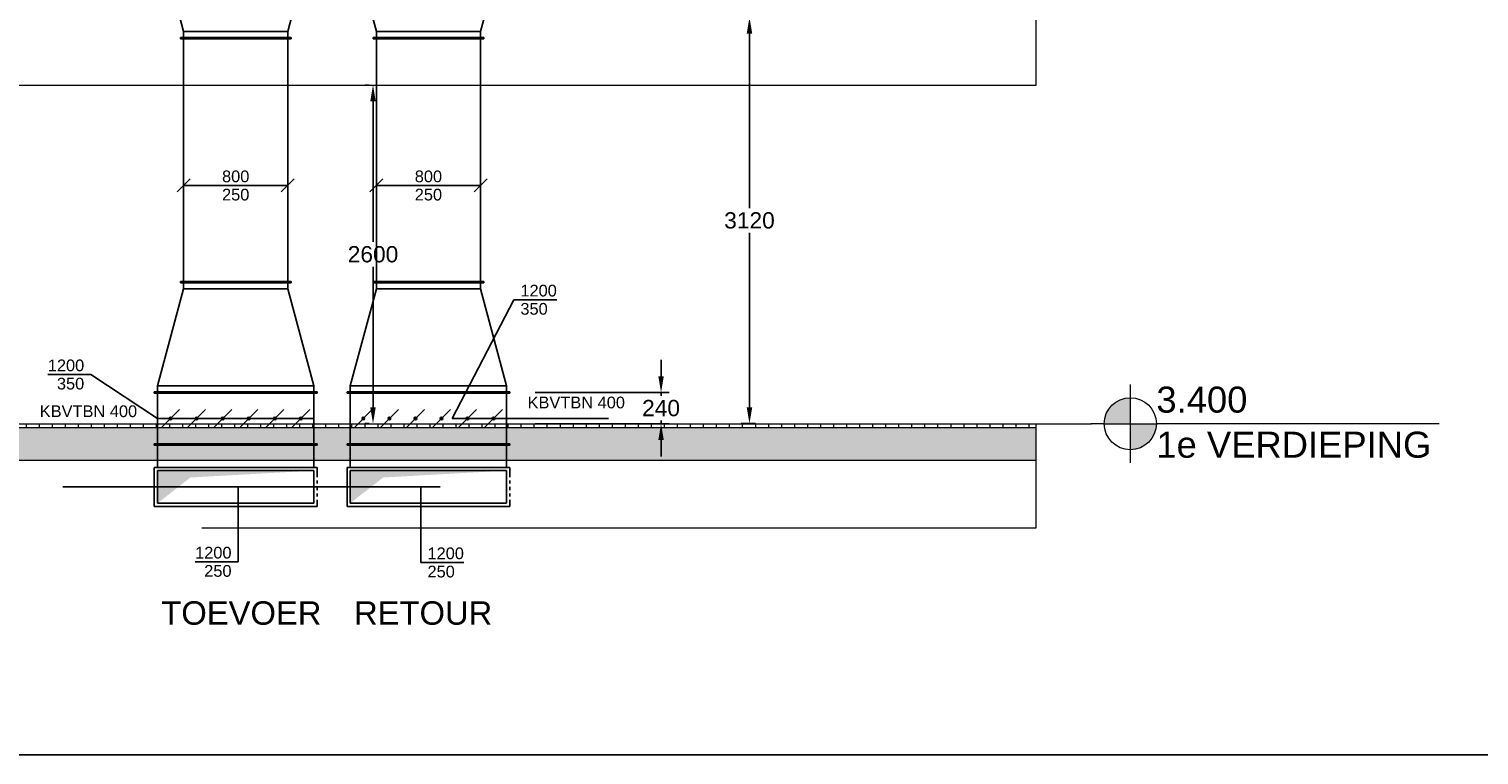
# Model space of a CAD drawing. Extents: x -329828 to 339781, y -55429 to 69176.
# Tile 128 of 140: x 117770 to 128905, y 25301 to 30875. Entities that reach past the tile are written whole.
import ezdxf
from ezdxf.enums import TextEntityAlignment as Align

# ---------------------------------------------------------------- set-up
doc = ezdxf.new("R2010")
doc.units = 0
doc.header["$LTSCALE"] = 50
doc.linetypes.add('B0204', pattern=[1300, 1000, -100, 100, -100])
doc.linetypes.add('STREEPJES', pattern=[0.1, 0.05, -0.05])
doc.layers.get('0').update_dxf_attribs({"linetype": 'CONTINUOUS'})
doc.layers.get('Defpoints').update_dxf_attribs({"linetype": 'CONTINUOUS'})
for name, color, linetype in [('0 2D arcering', 7, 'CONTINUOUS'), ('00 Bestaande vloeren', 7, 'CONTINUOUS'), ('00 Bestaande vloeren Doorsnede-arcering', 7, 'CONTINUOUS'), ('00 Bestaande vloeren Laagscheidingslijnen', 7, 'CONTINUOUS'), ('WL570---_TOEVOER', 3, 'CONTINUOUS'), ('WM$5----_HULPRUIMTE', 1, 'CONTINUOUS'), ('WM570---_TOEVOER', 1, 'CONTINUOUS'), ('WM570---_TOEVOER_PR', 1, 'CONTINUOUS')]:
    doc.layers.add(name, color=color, linetype=linetype)
doc.styles.add('BURO-018', font='ARIAL.TTF', dxfattribs={"height": 90})
doc.styles.add('GENERATED_STYLE_1', font='ARIAL.TTF')
doc.styles.get("Standard").update_dxf_attribs({"font": 'ARIAL.TTF'})
doc.dimstyles.new('ISO-25', dxfattribs={"dimtxt": 2.5, "dimasz": 2.5, "dimexe": 1.25, "dimexo": 0.625, "dimtad": 1, "dimtih": 1, "dimdec": 4, "dimdsep": 46, "dimtxsty": 'Standard', "dimcen": 2.5, "dimadec": 0, "dimazin": 0, "dimtfac": 1, "dimtdec": 4, "dimtmove": 0, "dimatfit": 3, "dimfxl": 0, "dimtvp": 1, "dimtolj": 1, "dimtzin": 0, "dimarcsym": 0})

# ---------------------------------------------------------------- blocks, each defined once
blk = doc.blocks.new('Section Elem_285_3', base_point=(108551, 1635))
at = {"layer": '00 Bestaande vloeren Doorsnede-arcering', "linetype": 'Continuous', "lineweight": 0}
h = blk.add_hatch(dxfattribs=at)
h.set_pattern_fill('LIJNEN_VERT_100_0003', color=9, style=0, pattern_type=2)
h.set_pattern_definition([(90, (108550.56, 1635.29), (-100, 0), [])])
h.paths.add_polyline_path([(96513, 5005), (96513, 5035), (83699, 5035), (83699, 5005)], flags=0)
h = blk.add_hatch(dxfattribs=at)
h.set_pattern_fill('11_GEWAPEND_BETON__I_H_W_73', color=9, style=0, pattern_type=2)
h.set_pattern_definition([(0, (108550.56, 1635.29), (0, 70), [0, -70])])
h.paths.add_polyline_path([(96513, 4755), (96513, 5005), (83699, 5005), (83699, 4755)], flags=0)
at = {"layer": '00 Bestaande vloeren', "color": 2, "linetype": 'Continuous', "lineweight": 0}
for p in [(83699, 5035), (96513, 5005)]:
    blk.add_line(p, (96513, 5035), dxfattribs=at)
at = {"layer": '00 Bestaande vloeren', "color": 3, "linetype": 'Continuous', "lineweight": 0}
blk.add_line((96513, 4755), (96513, 5005), dxfattribs=at)
at = {"layer": '00 Bestaande vloeren', "color": 1, "linetype": 'Continuous', "lineweight": 0}
blk.add_line((83699, 4755), (96513, 4755), dxfattribs=at)
at = {"layer": '00 Bestaande vloeren Laagscheidingslijnen', "color": 3, "linetype": 'Continuous', "lineweight": 0}
blk.add_line((83699, 5005), (96513, 5005), dxfattribs=at)
blk.add_line((83699, 5005), (96513, 5005), dxfattribs=at)
blk = doc.blocks.new('Section Elem_387_3', base_point=(108551, 1635))
at = {"layer": '00 Bestaande vloeren', "color": 2, "linetype": 'Continuous', "lineweight": 0}
for p, q in [((83900, 4755), (96513, 4755)), ((96513, 4235), (96513, 4755)), ((90108, 4235), (96513, 4235))]:
    blk.add_line(p, q, dxfattribs=at)
blk = doc.blocks.new('Section Elem_388_3', base_point=(108551, 1635))
at = {"layer": '00 Bestaande vloeren', "color": 2, "linetype": 'Continuous', "lineweight": 0}
for p, q in [((96513, 7635), (96513, 8155)), ((83699, 7635), (96513, 7635))]:
    blk.add_line(p, q, dxfattribs=at)
blk = doc.blocks.new('A DOORSNEDE A-A_STORY_MARKER', base_point=(108551, 1635))
at = {"layer": '0 2D arcering', "linetype": 'Continuous', "lineweight": 0}
for points in [[(99806, 5035), (99606, 5035, -0.414214), (99806, 5235)], [(99806, 5035), (100006, 5035, -0.414214), (99806, 4835)]]:
    blk.add_hatch(color=2, dxfattribs=at).paths.add_polyline_path(points, flags=0)
at = {"color": 2, "linetype": 'Continuous', "lineweight": 0}
for p, q in [((99806, 5335), (99806, 4735)), ((99606, 5035), (99506, 5035)), ((99606, 5035), (100006, 5035)), ((102178, 5035), (100006, 5035))]:
    blk.add_line(p, q, dxfattribs=at)
at = {"color": 9, "linetype": 'B0204', "lineweight": 0}
blk.add_line((68885, 5035), (99506, 5035), dxfattribs=at)
at = {"color": 2, "linetype": 'Continuous', "lineweight": 0}
blk.add_circle((99806, 5035), 200, dxfattribs=at)
blk.add_point((99506, 5035), dxfattribs=at)
blk.add_point((99506, 5035), dxfattribs=at)
at = {"color": 2, "lineweight": 0, "char_height": 200, "attachment_point": 1, "style": 'GENERATED_STYLE_1'}
for s, insert in [('{3.400}', (100006, 5320)), ('{1e VERDIEPING}', (100006, 4974))]:
    blk.add_mtext(s, dxfattribs=dict(at, insert=insert))
blk = doc.blocks.new('*D85')
at = {"layer": 'Defpoints', "color": 0, "transparency": 16777216}
for p in [(120412, 30445), (120413, 30445), (120413, 27845)]:
    blk.add_point(p, dxfattribs=at)
at = {"layer": 'WL570---_TOEVOER', "color": 0, "lineweight": -2, "transparency": 16777216}
for p, q in [((120382, 30445), (120350, 30445)), ((120412, 30320), (120412, 29240)), ((120412, 27970), (120412, 29050)), ((120382, 27845), (120350, 27845))]:
    blk.add_line(p, q, dxfattribs=at)
at = {"layer": 'WL570---_TOEVOER', "color": 0, "transparency": 16777216}
for points in [[(120391, 30320), (120433, 30320), (120412, 30445)], [(120391, 27970), (120433, 27970), (120412, 27845)]]:
    blk.add_solid(points, dxfattribs=at)
at = {"layer": 'WL570---_TOEVOER', "color": 0, "transparency": 16777216, "insert": (120412, 29145), "char_height": 125, "attachment_point": 5}
blk.add_mtext('\\A1;2600', dxfattribs=at)
blk = doc.blocks.new('*U143')
at = {"ltscale": 10}
blk.add_line((0, -10734, -5876), (30000, -10734, -5876), dxfattribs=at)
blk = doc.blocks.new('*U144')
at = {"color": 0, "ltscale": 10}
for p, q in [((-325, 625, -6224), (-320, 625, -6224)), ((-325, -625, -6224), (-325, 625, -6224)), ((-320, -625, -6224), (-320, 625, -6224)), ((-320, 600, -6224), (-275, 600, -6224)), ((-275, 600, -6224), (-150, 600, -6224)), ((-325, -625, -6224), (-320, -625, -6224)), ((-320, -600, -6224), (-275, -600, -6224)), ((-275, -600, -6224), (-150, -600, -6224))]:
    blk.add_line(p, q, dxfattribs=at)
at = {"layer": 'WM570---_TOEVOER_PR', "color": 1, "style": 'BURO-018'}
blk.add_attdef('POSNR', text='', height=90, dxfattribs=at).set_placement((0, 0), align=Align.MIDDLE)
blk = doc.blocks.new('*U145')
at = {"ltscale": 10}
blk.add_hatch(color=2, dxfattribs=at).paths.add_polyline_path([(-600, -125), (600, -125), (600, 125), (348, -72)])
at = {"color": 0, "ltscale": 10}
for p, q in [((-625, 150, -6599), (625, 150, -6599)), ((-625, 100, -6599), (-625, 150, -6599)), ((-600, 125, -6599), (600, 125, -6599)), ((-600, -125, -6599), (-600, 125, -6599)), ((600, 125, -6599), (600, -125, -6599)), ((625, 150, -6599), (625, -150, -6599)), ((-625, -150, -6599), (-625, -100, -6599)), ((625, -150, -6599), (-625, -150, -6599)), ((600, -125, -6599), (-600, -125, -6599))]:
    blk.add_line(p, q, dxfattribs=at)
at = {"color": 8, "linetype": 'STREEPJES', "ltscale": 10}
blk.add_line((-625, -100, -6599), (-625, 100, -6599), dxfattribs=at)
at = {"layer": 'WM570---_TOEVOER_PR', "color": 1, "style": 'BURO-018'}
blk.add_attdef('POSNR', text='', height=90, dxfattribs=at).set_placement((0, 0), align=Align.MIDDLE)
blk = doc.blocks.new('*U146')
at = {"ltscale": 10}
h = blk.add_hatch(color=2, dxfattribs=at)
edge = h.paths.add_edge_path()
edge.add_ellipse((0, 500), major_axis=(0, -10), ratio=1, start_angle=0, end_angle=360)
h = blk.add_hatch(color=2, dxfattribs=at)
edge = h.paths.add_edge_path()
edge.add_ellipse((0, 300), major_axis=(0, -10), ratio=1, start_angle=0, end_angle=360)
h = blk.add_hatch(color=2, dxfattribs=at)
edge = h.paths.add_edge_path()
edge.add_ellipse((0, 100), major_axis=(0, -10), ratio=1, start_angle=0, end_angle=360)
h = blk.add_hatch(color=2, dxfattribs=at)
edge = h.paths.add_edge_path()
edge.add_ellipse((0, -100), major_axis=(0, -10), ratio=1, start_angle=0, end_angle=360)
h = blk.add_hatch(color=2, dxfattribs=at)
edge = h.paths.add_edge_path()
edge.add_ellipse((0, -300), major_axis=(0, -10), ratio=1, start_angle=0, end_angle=360)
h = blk.add_hatch(color=2, dxfattribs=at)
edge = h.paths.add_edge_path()
edge.add_ellipse((0, -500), major_axis=(0, -10), ratio=1, start_angle=0, end_angle=360)
at = {"color": 2, "ltscale": 10}
for p, q in [((-200, 625, -6224), (-195, 625, -6224)), ((-200, -625, -6224), (-200, 625, -6224)), ((-195, -625, -6224), (-195, 625, -6224)), ((-195, 600, -6224), (195, 600, -6224)), ((-69, 569, -6224), (69, 431, -6224)), ((200, 625, -6224), (195, 625, -6224)), ((195, -625, -6224), (195, 625, -6224)), ((200, -625, -6224), (200, 625, -6224)), ((-69, 369, -6224), (69, 231, -6224)), ((-69, 169, -6224), (69, 31, -6224)), ((-69, -31, -6224), (69, -169, -6224)), ((-69, -231, -6224), (69, -369, -6224)), ((-69, -431, -6224), (69, -569, -6224)), ((-200, -625, -6224), (-195, -625, -6224)), ((-195, -600, -6224), (195, -600, -6224)), ((200, -625, -6224), (195, -625, -6224))]:
    blk.add_line(p, q, dxfattribs=at)
for centre in [(0, 500, -6224), (0, 300, -6224), (0, 100, -6224), (0, -100, -6224), (0, -300, -6224), (0, -500, -6224)]:
    blk.add_circle(centre, 10, dxfattribs=at)
at = {"layer": 'WL570---_TOEVOER', "color": 1, "style": 'BURO-018'}
blk.add_attdef('I', text='', height=90, dxfattribs=at).set_placement((0, 0), align=Align.MIDDLE)
at = {"layer": 'WM570---_TOEVOER_PR', "color": 1, "style": 'BURO-018'}
blk.add_attdef('POSNR', text='', height=90, dxfattribs=at).set_placement((0, 0), align=Align.MIDDLE)
blk = doc.blocks.new('*U147')
at = {"color": 0, "ltscale": 10}
for p, q in [((0, 425, -6224), (5, 425, -6224)), ((0, -425, -6224), (0, 425, -6224)), ((5, -425, -6224), (5, 425, -6224)), ((5, 400, -6224), (1870, 400, -6224)), ((1875, 425, -6224), (1870, 425, -6224)), ((1870, -425, -6224), (1870, 425, -6224)), ((1875, -425, -6224), (1875, 425, -6224)), ((0, -425, -6224), (5, -425, -6224)), ((5, -400, -6224), (1870, -400, -6224)), ((1875, -425, -6224), (1870, -425, -6224))]:
    blk.add_line(p, q, dxfattribs=at)
at = {"layer": 'WM570---_TOEVOER_PR', "color": 1, "style": 'BURO-018'}
blk.add_attdef('POSNR', text='', height=90, dxfattribs=at).set_placement((0, 0), align=Align.MIDDLE)
blk = doc.blocks.new('*U148')
at = {"color": 0, "ltscale": 10}
for p, q in [((-50, 625, -6224), (-45, 625, -6224)), ((-50, -625, -6224), (-50, 625, -6224)), ((-45, -625, -6224), (-45, 625, -6224)), ((-45, 600, -6224), (0, 600, -6224)), ((0, -600, -6224), (0, 600, -6224)), ((746, 400, -6224), (0, 600, -6224)), ((791, 400, -6224), (746, 400, -6224)), ((746, -400, -6224), (746, 400, -6224)), ((796, 425, -6224), (791, 425, -6224)), ((791, -425, -6224), (791, 425, -6224)), ((796, -425, -6224), (796, 425, -6224)), ((0, -600, -6224), (746, -400, -6224)), ((746, -400, -6224), (791, -400, -6224)), ((796, -425, -6224), (791, -425, -6224)), ((-50, -625, -6224), (-45, -625, -6224)), ((0, -600, -6224), (-45, -600, -6224))]:
    blk.add_line(p, q, dxfattribs=at)
at = {"layer": 'WM570---_TOEVOER_PR', "color": 1, "style": 'BURO-018'}
blk.add_attdef('POSNR', text='', height=90, dxfattribs=at).set_placement((0, 0), align=Align.MIDDLE)
blk = doc.blocks.new('*U149')
at = {"color": 0, "ltscale": 10}
for p, q in [((-50, 475, -6224), (-45, 475, -6224)), ((-50, -475, -6224), (-50, 475, -6224)), ((-45, -475, -6224), (-45, 475, -6224)), ((0, 450, -6224), (-45, 450, -6224)), ((0, -450, -6224), (0, 450, -6224)), ((0, 450, -6224), (187, 400, -6224)), ((187, 400, -6224), (232, 400, -6224)), ((187, -400, -6224), (187, 400, -6224)), ((237, 425, -6224), (232, 425, -6224)), ((232, -425, -6224), (232, 425, -6224)), ((237, -425, -6224), (237, 425, -6224)), ((187, -400, -6224), (0, -450, -6224)), ((187, -400, -6224), (232, -400, -6224)), ((237, -425, -6224), (232, -425, -6224)), ((-50, -475, -6224), (-45, -475, -6224)), ((0, -450, -6224), (-45, -450, -6224))]:
    blk.add_line(p, q, dxfattribs=at)
at = {"layer": 'WM570---_TOEVOER_PR', "color": 1, "style": 'BURO-018'}
blk.add_attdef('POSNR', text='', height=90, dxfattribs=at).set_placement((0, 0), align=Align.MIDDLE)
blk = doc.blocks.new('*U176')
at = {"layer": 'WM570---_TOEVOER', "color": 0, "ltscale": 10}
for p, q in [((-450, -50), (-350, 50)), ((-400, 0), (400, 0)), ((350, -50), (450, 50))]:
    blk.add_line(p, q, dxfattribs=at)
at = {"layer": 'WM570---_TOEVOER', "color": 0, "style": 'BURO-018'}
for s, p in [('800', (-105, 25)), ('250', (-105, -115)), ('250', (-105, -115))]:
    blk.add_text(s, height=90, dxfattribs=at).set_placement(p)
blk = doc.blocks.new('*U177')
at = {"layer": 'WM570---_TOEVOER', "color": 0, "ltscale": 10}
for p, q in [((-513, 338), (-843, 338)), ((0, 0), (-513, 338)), ((0, 0), (1200, 0))]:
    blk.add_line(p, q, dxfattribs=at)
at = {"layer": 'WM570---_TOEVOER', "color": 0, "style": 'BURO-018'}
for s, p in [('1200', (-843, 363)), ('350', (-773, 223))]:
    blk.add_text(s, height=90, dxfattribs=at).set_placement(p)
blk = doc.blocks.new('*U183')
at = {"layer": 'WM570---_TOEVOER', "color": 0, "ltscale": 10}
for p, q in [((-746, 0), (-454, 0)), ((600, 0), (-600, 0)), ((454, 0), (746, 0)), ((600, 0), (600, -575)), ((600, -575), (270, -575))]:
    blk.add_line(p, q, dxfattribs=at)
at = {"layer": 'WM570---_TOEVOER', "color": 0, "style": 'BURO-018'}
for s, p in [('1200', (270, -550)), ('250', (340, -690))]:
    blk.add_text(s, height=90, dxfattribs=at).set_placement(p)
blk = doc.blocks.new('*U184')
at = {"layer": 'WM570---_TOEVOER', "color": 0, "ltscale": 10}
for p, q in [((-746, 0), (-454, 0)), ((600, 0), (-600, 0)), ((454, 0), (746, 0)), ((600, 0), (600, -580)), ((600, -580), (930, -580))]:
    blk.add_line(p, q, dxfattribs=at)
at = {"layer": 'WM570---_TOEVOER', "color": 0, "style": 'BURO-018'}
for s, p in [('1200', (650, -555)), ('250', (650, -695))]:
    blk.add_text(s, height=90, dxfattribs=at).set_placement(p)
blk = doc.blocks.new('*D185')
at = {"layer": 'Defpoints', "color": 0, "transparency": 16777216}
for p in [(121626, 28084), (122624, 28084), (121626, 27844)]:
    blk.add_point(p, dxfattribs=at)
at = {"layer": 'WM$5----_HULPRUIMTE', "color": 0, "lineweight": -2, "transparency": 16777216}
for p, q in [((122624, 28209), (122624, 28334)), ((121657, 28084), (122687, 28084)), ((122624, 28084), (122624, 28059)), ((121657, 27844), (122687, 27844)), ((122624, 27844), (122624, 27869)), ((122624, 27719), (122624, 27594))]:
    blk.add_line(p, q, dxfattribs=at)
at = {"layer": 'WM$5----_HULPRUIMTE', "color": 0, "transparency": 16777216}
for points in [[(122603, 28209), (122645, 28209), (122624, 28084)], [(122603, 27719), (122645, 27719), (122624, 27844)]]:
    blk.add_solid(points, dxfattribs=at)
at = {"layer": 'WM$5----_HULPRUIMTE', "color": 0, "transparency": 16777216, "insert": (122624, 27964), "char_height": 125, "attachment_point": 5}
blk.add_mtext('\\A1;240', dxfattribs=at)
blk = doc.blocks.new('*D190')
at = {"layer": 'Defpoints', "color": 0, "transparency": 16777216}
for p in [(123303, 30965), (123381, 30965), (123381, 27845)]:
    blk.add_point(p, dxfattribs=at)
at = {"layer": 'WM$5----_HULPRUIMTE', "color": 0, "lineweight": -2, "transparency": 16777216}
for p, q in [((123349, 30965), (123240, 30965)), ((123303, 30840), (123303, 29500)), ((123303, 27970), (123303, 29310)), ((123349, 27845), (123240, 27845))]:
    blk.add_line(p, q, dxfattribs=at)
at = {"layer": 'WM$5----_HULPRUIMTE', "color": 0, "transparency": 16777216}
for points in [[(123282, 30840), (123324, 30840), (123303, 30965)], [(123282, 27970), (123324, 27970), (123303, 27845)]]:
    blk.add_solid(points, dxfattribs=at)
at = {"layer": 'WM$5----_HULPRUIMTE', "color": 0, "transparency": 16777216, "insert": (123303, 29405), "char_height": 125, "attachment_point": 5}
blk.add_mtext('\\A1;3120', dxfattribs=at)
blk = doc.blocks.new('*U205')
at = {"layer": 'WM570---_TOEVOER', "color": 0, "ltscale": 10}
for p, q in [((0, 0), (474, 912)), ((474, 912), (804, 912)), ((0, 0), (1200, 0))]:
    blk.add_line(p, q, dxfattribs=at)
at = {"layer": 'WM570---_TOEVOER', "color": 0, "style": 'BURO-018'}
for s, p in [('1200', (524, 937)), ('350', (524, 797))]:
    blk.add_text(s, height=90, dxfattribs=at).set_placement(p)

msp = doc.modelspace()

# ---------------------------------------------------------------- block references
at = {"linetype": 'Continuous', "lineweight": 0}
msp.add_blockref('A DOORSNEDE A-A_STORY_MARKER', (134972.5, 24444.6), dxfattribs=at)
at = {"layer": '00 Bestaande vloeren', "color": 9, "lineweight": 0}
for name in ['Section Elem_388_3', 'Section Elem_285_3', 'Section Elem_387_3']:
    msp.add_blockref(name, (137541.5, 24444.6), dxfattribs=at)
at = {"layer": 'WL570---_TOEVOER'}
for name, p, rotation in [('*U149', (119357.7, 31041.9, 6224), 270), ('*U149', (120837.7, 31041.9, 6224), 270), ('*U147', (119357.7, 30805.3, 6224), 270), ('*U147', (120837.7, 30805.3, 6224), 270), ('*U148', (119357.7, 28134.6, 6224), 90), ('*U148', (120837.7, 28134.6, 6224), 90), ('*U144', (119357.7, 27359.6, 6224), 270), ('*U144', (120837.7, 27359.6, 6224), 270), ('*U145', (119357.7, 27359.6, 6599), 180), ('*U145', (120837.7, 27359.6, 6599), 180)]:
    msp.add_blockref(name, p, dxfattribs=dict(at, rotation=rotation))
ref = msp.add_blockref('*U146', (119357.7, 27884.6, 6224), dxfattribs=dict(at, rotation=270))
ref.add_attrib('I', 'KBVTBN 400', dxfattribs={"color": 1, "height": 90, "style": 'BURO-018'}).set_placement((118226.9, 27940.6), align=Align.MIDDLE)
ref = msp.add_blockref('*U146', (120837.7, 27884.6, 6224), dxfattribs=dict(at, rotation=270))
ref.add_attrib('I', 'KBVTBN 400', dxfattribs={"color": 1, "height": 90, "style": 'BURO-018'}).set_placement((121972.9, 28007.6), align=Align.MIDDLE)
at = {"layer": 'WM$5----_HULPRUIMTE'}
msp.add_blockref('*U143', (112551, 36035.5, 5875.7), dxfattribs=at)
at = {"layer": 'WM570---_TOEVOER'}
for name, p in [('*U176', (119357.7, 29673.6, 6224)), ('*U176', (120837.7, 29673.6, 6224)), ('*U205', (121019.9, 27884.6, 6224)), ('*U177', (118757.7, 27884.6, 6224)), ('*U183', (118776, 27359.6, 6599)), ('*U184', (120180.5, 27359.6, 6599))]:
    msp.add_blockref(name, p, dxfattribs=at)

# ---------------------------------------------------------------- texts
at = {"layer": 'WL570---_TOEVOER', "style": 'BURO-018'}
for s, p in [('TOEVOER', (118786.4, 26301.3)), ('RETOUR', (120266.4, 26301.3))]:
    msp.add_text(s, height=180, dxfattribs=at).set_placement(p)

# ---------------------------------------------------------------- dimensions: what is measured, and where the dimension line sits
at = {"layer": 'WL570---_TOEVOER', "color": 1}
dim = msp.add_linear_dim(base=(120412.1, 30444.6), p1=(120413.5, 27844.6), p2=(120413.5, 30444.6), angle=90, text='2600', dimstyle='ISO-25', override={"dimscale": 50, "dimdec": 0}, dxfattribs=at)
dim.commit()
dim.dimension.update_dxf_attribs({"geometry": '*D85', "text_midpoint": (120412.1, 29144.6)})
at = {"layer": 'WM$5----_HULPRUIMTE'}
for base, p1, p2, picture, middle in [((123302.8, 30964.6), (123380.6, 27844.6), (123380.6, 30964.6), '*D190', (123302.8, 29404.6)), ((122624.1, 28084.4), (121626, 27844.4), (121626, 28084.4), '*D185', (122624.1, 27964.4))]:
    dim = msp.add_linear_dim(base=base, p1=p1, p2=p2, angle=90, dimstyle='ISO-25', override={"dimscale": 50, "dimdec": 0}, dxfattribs=at)
    dim.commit()
    dim.dimension.update_dxf_attribs({"geometry": picture, "text_midpoint": middle})

doc.saveas('drawing.dxf')
